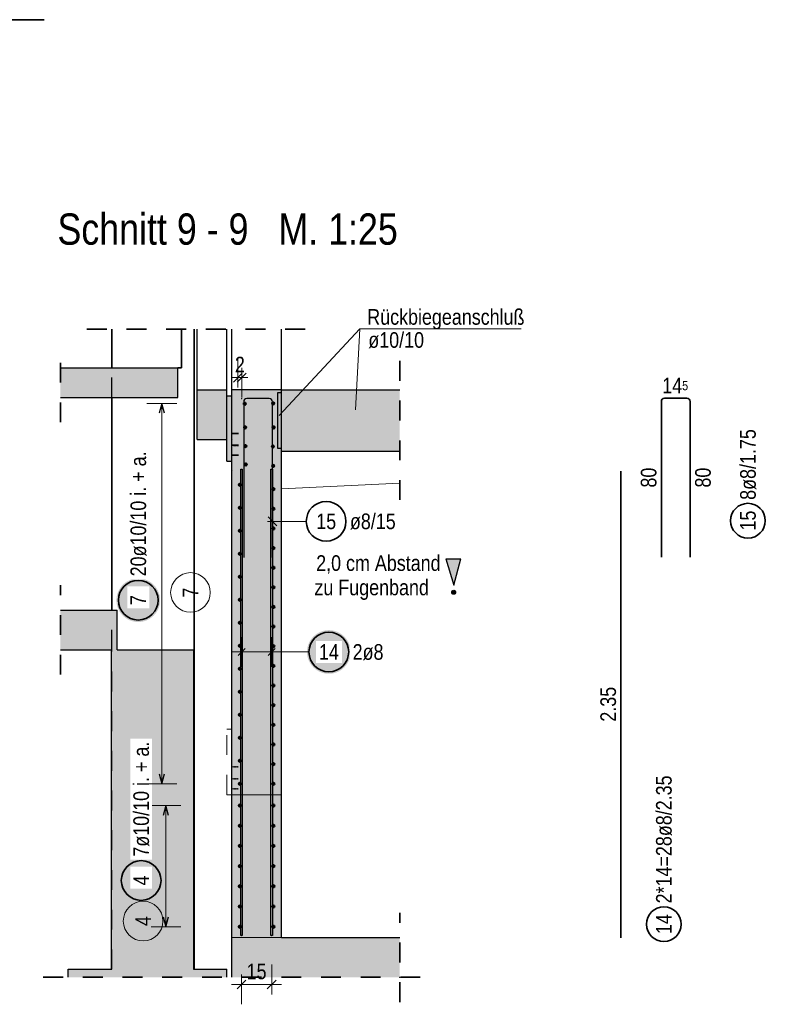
# Model space of a CAD drawing. Header units: millimetres. Extents: x -4 to 30.7, y -2.9 to 30.7.
# Tile 27 of 39: x 14.4 to 18.1, y 8.5 to 13.5. Entities that reach past the tile are written whole.
import ezdxf

# ---------------------------------------------------------------- set-up
doc = ezdxf.new("R2010")
doc.units = ezdxf.units.MM
doc.linetypes.add('HIDDEN', pattern=[0.375, 0.25, -0.125])
doc.styles.add('Arial Narrow', font='ARIALN.TTF')
doc.dimstyles.new('Arch_Strakon_dimstyle', dxfattribs={"dimtxt": 12.5, "dimasz": 1, "dimexe": 1.25, "dimexo": 0.0625, "dimgap": 1, "dimtad": 0, "dimdec": 5, "dimzin": 12, "dimdsep": 46, "dimtxsty": 'Arial Narrow', "dimblk": 'Arrowhead_Tick', "dimsah": 1, "dimcen": 0, "dimse1": 1, "dimse2": 1, "dimclrd": 6, "dimclrt": 2, "dimazin": 0, "dimtfac": 1, "dimtdec": 4, "dimtmove": 0, "dimatfit": 3, "dimldrblk": 'NONE', "dimfxl": 1, "dimtvp": 1, "dimtolj": 1, "dimtzin": 0, "dimlwd": 13, "dimarcsym": 2})

# ---------------------------------------------------------------- blocks, each defined once
blk = doc.blocks.new('Arrowhead_Tick')
at = {"color": 0, "linetype": 'Continuous', "lineweight": -2}
for p, q in [((0, 10), (0, -5)), ((-1, 0), (0, 0)), ((5, 0), (0, 0))]:
    blk.add_line(p, q, dxfattribs=at)
at = {"color": 2, "linetype": 'Continuous', "lineweight": 35}
blk.add_line((2.21, 2.21), (-2.21, -2.21), dxfattribs=at)
blk = doc.blocks.new('*D11')
at = {"color": 6, "linetype": 'Continuous', "lineweight": 13}
for p, q in [((15.4498, 11.6821), (15.4398, 11.6821)), ((15.4598, 11.6821), (15.4798, 11.6821)), ((15.4898, 11.6821), (15.4998, 11.6821))]:
    blk.add_line(p, q, dxfattribs=at)
at = {"layer": 'Defpoints', "color": 0}
for p in [(15.4798, 11.6821), (15.4798, 11.5761), (15.4598, 11.4044)]:
    blk.add_point(p, dxfattribs=at)
at = {"color": 6, "lineweight": 13, "xscale": 0.01, "yscale": 0.01, "zscale": 0.01}
blk.add_blockref('Arrowhead_Tick', (15.4598, 11.6821), dxfattribs=at)
at = {"color": 6, "lineweight": 13, "xscale": 0.01, "yscale": 0.01, "zscale": 0.01, "rotation": 180}
blk.add_blockref('Arrowhead_Tick', (15.4798, 11.6821), dxfattribs=at)
at = {"color": 2, "lineweight": -2, "insert": (15.4705, 11.7479), "char_height": 0.07875, "attachment_point": 5, "style": 'Arial Narrow'}
blk.add_mtext('\\A1;2', dxfattribs=at)
blk = doc.blocks.new('_None')
blk = doc.blocks.new('*D12')
at = {"color": 6, "linetype": 'Continuous', "lineweight": 13}
blk.add_line((15.4888, 8.625), (15.6208, 8.625), dxfattribs=at)
at = {"layer": 'Defpoints', "color": 0}
for p in [(15.4788, 8.8711), (15.6308, 8.8711), (15.6308, 8.625)]:
    blk.add_point(p, dxfattribs=at)
at = {"color": 6, "lineweight": 13, "xscale": 0.01, "yscale": 0.01, "zscale": 0.01}
blk.add_blockref('Arrowhead_Tick', (15.6308, 8.625), dxfattribs=at)
at = {"color": 6, "lineweight": 13, "xscale": 0.01, "yscale": 0.01, "zscale": 0.01, "rotation": 180}
blk.add_blockref('Arrowhead_Tick', (15.4788, 8.625), dxfattribs=at)
at = {"color": 2, "lineweight": -2, "insert": (15.5548, 8.6902), "char_height": 0.07875, "attachment_point": 5, "style": 'Arial Narrow'}
blk.add_mtext('\\A1;15', dxfattribs=at)

msp = doc.modelspace()

# ---------------------------------------------------------------- hatches: boundary and pattern name
at = {"lineweight": 25, "true_color": 0xf0f0f0}
for points in [[(15.157602, 11.58208), (15.157602, 11.73108), (14.566298, 11.731086), (14.566298, 11.58208)], [(14.852078, 10.311077), (14.852078, 10.511077), (14.566298, 10.511077), (14.566298, 10.311077)], [(15.239182, 8.701538), (15.239182, 10.311077), (14.823667, 10.311077), (14.823667, 8.701538)], [(14.604758, 8.661087), (15.404758, 8.661087), (15.404758, 8.701538), (14.604758, 8.701538)]]:
    msp.add_hatch(color=7, dxfattribs=at).paths.add_polyline_path(points)
at = {"lineweight": 25, "true_color": 0xd7ffd7}
msp.add_hatch(color=254, dxfattribs=at).paths.add_polyline_path([(15.254762, 11.371087), (15.404762, 11.371087), (15.404758, 11.621087), (15.254762, 11.621087)])
at = {"lineweight": 25, "true_color": 0xcef2bf}
for points in [[(16.275854, 11.311087), (16.275854, 11.621087), (15.429758, 11.621087), (15.429762, 11.371087), (15.679762, 11.311087)], [(15.679762, 8.861087), (15.679762, 11.311087), (15.429762, 11.371087), (15.429758, 8.861087)], [(15.429758, 8.661087), (16.275854, 8.661087), (16.275854, 8.861087), (15.429758, 8.861087)]]:
    msp.add_hatch(color=254, dxfattribs=at).paths.add_polyline_path(points)
at = {"lineweight": 25, "true_color": 0xff0000}
for points in [[(15.429758, 11.261087), (15.429758, 11.591087), (15.404758, 11.591087), (15.404758, 11.261087)], [(16.508442, 10.769872), (16.583131, 10.769872), (16.54791, 10.635827)], [(16.55791, 10.60065), (16.557905, 10.600964), (16.55789, 10.601278), (16.557865, 10.601591), (16.557831, 10.601903), (16.557786, 10.602214), (16.557732, 10.602524), (16.557669, 10.602831), (16.557595, 10.603137), (16.557512, 10.60344), (16.55742, 10.60374), (16.557318, 10.604037), (16.557207, 10.604331), (16.557087, 10.604621), (16.556958, 10.604908), (16.55682, 10.60519), (16.556673, 10.605467), (16.556517, 10.60574), (16.556353, 10.606008), (16.55618, 10.606271), (16.556, 10.606528), (16.555811, 10.606779), (16.555615, 10.607024), (16.555411, 10.607263), (16.555199, 10.607495), (16.554981, 10.607721), (16.554755, 10.607939), (16.554523, 10.608151), (16.554284, 10.608355), (16.554039, 10.608551), (16.553787, 10.60874), (16.55353, 10.608921), (16.553268, 10.609093), (16.553, 10.609257), (16.552727, 10.609413), (16.552449, 10.60956), (16.552167, 10.609698), (16.551881, 10.609827), (16.551591, 10.609948), (16.551297, 10.610059), (16.551, 10.61016), (16.550699, 10.610253), (16.550396, 10.610336), (16.550091, 10.610409), (16.549783, 10.610473), (16.549474, 10.610527), (16.549163, 10.610571), (16.548851, 10.610605), (16.548537, 10.61063), (16.548224, 10.610645), (16.54791, 10.61065), (16.547595, 10.610645), (16.547282, 10.61063), (16.546968, 10.610605), (16.546656, 10.610571), (16.546345, 10.610527), (16.546036, 10.610473), (16.545728, 10.610409), (16.545423, 10.610336), (16.54512, 10.610253), (16.544819, 10.61016), (16.544522, 10.610059), (16.544228, 10.609948), (16.543938, 10.609827), (16.543652, 10.609698), (16.54337, 10.60956), (16.543092, 10.609413), (16.542819, 10.609257), (16.542551, 10.609093), (16.542289, 10.608921), (16.542032, 10.60874), (16.54178, 10.608551), (16.541535, 10.608355), (16.541296, 10.608151), (16.541064, 10.607939), (16.540838, 10.607721), (16.54062, 10.607495), (16.540408, 10.607263), (16.540204, 10.607024), (16.540008, 10.606779), (16.539819, 10.606528), (16.539639, 10.606271), (16.539466, 10.606008), (16.539302, 10.60574), (16.539146, 10.605467), (16.538999, 10.60519), (16.538861, 10.604908), (16.538732, 10.604621), (16.538612, 10.604331), (16.538501, 10.604037), (16.538399, 10.60374), (16.538307, 10.60344), (16.538224, 10.603137), (16.53815, 10.602831), (16.538087, 10.602524), (16.538033, 10.602214), (16.537988, 10.601903), (16.537954, 10.601591), (16.537929, 10.601278), (16.537914, 10.600964), (16.53791, 10.60065), (16.537914, 10.600336), (16.537929, 10.600022), (16.537954, 10.599709), (16.537988, 10.599396), (16.538033, 10.599085), (16.538087, 10.598776), (16.53815, 10.598468), (16.538224, 10.598163), (16.538307, 10.59786), (16.538399, 10.59756), (16.538501, 10.597262), (16.538612, 10.596969), (16.538732, 10.596678), (16.538861, 10.596392), (16.538999, 10.59611), (16.539146, 10.595832), (16.539302, 10.595559), (16.539466, 10.595292), (16.539639, 10.595029), (16.539819, 10.594772), (16.540008, 10.594521), (16.540204, 10.594276), (16.540408, 10.594037), (16.54062, 10.593804), (16.540838, 10.593579), (16.541064, 10.59336), (16.541296, 10.593149), (16.541535, 10.592945), (16.54178, 10.592748), (16.542032, 10.59256), (16.542289, 10.592379), (16.542551, 10.592207), (16.542819, 10.592042), (16.543092, 10.591887), (16.54337, 10.59174), (16.543652, 10.591602), (16.543938, 10.591472), (16.544228, 10.591352), (16.544522, 10.591241), (16.544819, 10.591139), (16.54512, 10.591047), (16.545423, 10.590964), (16.545728, 10.590891), (16.546036, 10.590827), (16.546345, 10.590773), (16.546656, 10.590729), (16.546968, 10.590694), (16.547282, 10.59067), (16.547595, 10.590655), (16.54791, 10.59065), (16.548224, 10.590655), (16.548537, 10.59067), (16.548851, 10.590694), (16.549163, 10.590729), (16.549474, 10.590773), (16.549783, 10.590827), (16.550091, 10.590891), (16.550396, 10.590964), (16.550699, 10.591047), (16.551, 10.591139), (16.551297, 10.591241), (16.551591, 10.591352), (16.551881, 10.591472), (16.552167, 10.591602), (16.552449, 10.59174), (16.552727, 10.591887), (16.553, 10.592042), (16.553268, 10.592207), (16.55353, 10.592379), (16.553787, 10.59256), (16.554039, 10.592748), (16.554284, 10.592945), (16.554523, 10.593149), (16.554755, 10.59336), (16.554981, 10.593579), (16.555199, 10.593804), (16.555411, 10.594037), (16.555615, 10.594276), (16.555811, 10.594521), (16.556, 10.594772), (16.55618, 10.595029), (16.556353, 10.595292), (16.556517, 10.595559), (16.556673, 10.595832), (16.55682, 10.59611), (16.556958, 10.596392), (16.557087, 10.596678), (16.557207, 10.596969), (16.557318, 10.597262), (16.55742, 10.59756), (16.557512, 10.59786), (16.557595, 10.598163), (16.557669, 10.598468), (16.557732, 10.598776), (16.557786, 10.599085), (16.557831, 10.599396), (16.557865, 10.599709), (16.55789, 10.600022), (16.557905, 10.600336)]]:
    msp.add_hatch(color=1, dxfattribs=at).paths.add_polyline_path(points)
at = {"lineweight": 25, "true_color": 0xcccccc}
msp.add_hatch(color=254, dxfattribs=at).paths.add_polyline_path([(15.679762, 11.606087), (15.679762, 11.326087), (15.659762, 11.326087), (15.659762, 11.606087)])
at = {"lineweight": 25, "true_color": 0xffffff}
for points in [[(15.068546, 10.560835), (15.068479, 10.564674), (15.068278, 10.568508), (15.067943, 10.572333), (15.067475, 10.576144), (15.066874, 10.579936), (15.066142, 10.583705), (15.065278, 10.587446), (15.064284, 10.591155), (15.063162, 10.594827), (15.061912, 10.598457), (15.060536, 10.602042), (15.059036, 10.605576), (15.057413, 10.609056), (15.05567, 10.612477), (15.053808, 10.615835), (15.051831, 10.619126), (15.04974, 10.622346), (15.047537, 10.625491), (15.045227, 10.628558), (15.04281, 10.631542), (15.040292, 10.634439), (15.037673, 10.637247), (15.034958, 10.639962), (15.03215, 10.642581), (15.029252, 10.6451), (15.026268, 10.647516), (15.023202, 10.649827), (15.020057, 10.652029), (15.016837, 10.65412), (15.013546, 10.656098), (15.010187, 10.657959), (15.006766, 10.659702), (15.003287, 10.661325), (14.999752, 10.662825), (14.996168, 10.664201), (14.992537, 10.665451), (14.988866, 10.666574), (14.985157, 10.667568), (14.981416, 10.668431), (14.977647, 10.669164), (14.973855, 10.669765), (14.970044, 10.670232), (14.966219, 10.670567), (14.962385, 10.670768), (14.958546, 10.670835), (14.954707, 10.670768), (14.950872, 10.670567), (14.947047, 10.670232), (14.943237, 10.669765), (14.939444, 10.669164), (14.935675, 10.668431), (14.931934, 10.667568), (14.928225, 10.666574), (14.924554, 10.665451), (14.920923, 10.664201), (14.917339, 10.662825), (14.913805, 10.661325), (14.910325, 10.659702), (14.906904, 10.657959), (14.903546, 10.656098), (14.900254, 10.65412), (14.897034, 10.652029), (14.893889, 10.649827), (14.890823, 10.647516), (14.887839, 10.6451), (14.884941, 10.642581), (14.882133, 10.639962), (14.879418, 10.637247), (14.8768, 10.634439), (14.874281, 10.631542), (14.871864, 10.628558), (14.869554, 10.625491), (14.867351, 10.622346), (14.86526, 10.619126), (14.863283, 10.615835), (14.861421, 10.612477), (14.859678, 10.609056), (14.858056, 10.605576), (14.856555, 10.602042), (14.855179, 10.598457), (14.853929, 10.594827), (14.852807, 10.591155), (14.851813, 10.587446), (14.850949, 10.583705), (14.850217, 10.579936), (14.849616, 10.576144), (14.849148, 10.572333), (14.848814, 10.568508), (14.848613, 10.564674), (14.848546, 10.560835), (14.848613, 10.556996), (14.848814, 10.553162), (14.849148, 10.549337), (14.849616, 10.545526), (14.850217, 10.541734), (14.850949, 10.537965), (14.851813, 10.534224), (14.852807, 10.530515), (14.853929, 10.526843), (14.855179, 10.523213), (14.856555, 10.519628), (14.858056, 10.516094), (14.859678, 10.512614), (14.861421, 10.509193), (14.863283, 10.505835), (14.86526, 10.502544), (14.867351, 10.499324), (14.869554, 10.496179), (14.871864, 10.493112), (14.874281, 10.490128), (14.8768, 10.487231), (14.879418, 10.484423), (14.882133, 10.481708), (14.884941, 10.479089), (14.887839, 10.47657), (14.890823, 10.474154), (14.893889, 10.471843), (14.897034, 10.469641), (14.900254, 10.46755), (14.903546, 10.465572), (14.906904, 10.463711), (14.910325, 10.461968), (14.913805, 10.460345), (14.917339, 10.458845), (14.920923, 10.457469), (14.924554, 10.456219), (14.928225, 10.455096), (14.931934, 10.454103), (14.935675, 10.453239), (14.939444, 10.452506), (14.943237, 10.451906), (14.947047, 10.451438), (14.950872, 10.451103), (14.954707, 10.450902), (14.958546, 10.450835), (14.962385, 10.450902), (14.966219, 10.451103), (14.970044, 10.451438), (14.973855, 10.451906), (14.977647, 10.452506), (14.981416, 10.453239), (14.985157, 10.454103), (14.988866, 10.455096), (14.992537, 10.456219), (14.996168, 10.457469), (14.999752, 10.458845), (15.003287, 10.460345), (15.006766, 10.461968), (15.010187, 10.463711), (15.013546, 10.465572), (15.016837, 10.46755), (15.020057, 10.469641), (15.023202, 10.471843), (15.026268, 10.474154), (15.029252, 10.47657), (15.03215, 10.479089), (15.034958, 10.481708), (15.037673, 10.484423), (15.040292, 10.487231), (15.04281, 10.490128), (15.045227, 10.493112), (15.047537, 10.496179), (15.04974, 10.499324), (15.051831, 10.502544), (15.053808, 10.505835), (15.05567, 10.509193), (15.057413, 10.512614), (15.059036, 10.516094), (15.060536, 10.519628), (15.061912, 10.523213), (15.063162, 10.526843), (15.064284, 10.530515), (15.065278, 10.534224), (15.066142, 10.537965), (15.066874, 10.541734), (15.067475, 10.545526), (15.067943, 10.549337), (15.068278, 10.553162)], [(16.028787, 10.3), (16.02872, 10.303839), (16.028519, 10.307673), (16.028184, 10.311498), (16.027716, 10.315309), (16.027115, 10.319101), (16.026383, 10.32287), (16.025519, 10.326611), (16.024525, 10.33032), (16.023403, 10.333992), (16.022153, 10.337622), (16.020777, 10.341207), (16.019277, 10.344741), (16.017654, 10.348221), (16.015911, 10.351642), (16.014049, 10.355), (16.012072, 10.358291), (16.009981, 10.361511), (16.007778, 10.364656), (16.005468, 10.367723), (16.003051, 10.370707), (16.000533, 10.373604), (15.997914, 10.376412), (15.995199, 10.379127), (15.992391, 10.381746), (15.989493, 10.384265), (15.986509, 10.386681), (15.983443, 10.388992), (15.980298, 10.391194), (15.977078, 10.393285), (15.973787, 10.395263), (15.970428, 10.397124), (15.967007, 10.398867), (15.963528, 10.40049), (15.959993, 10.40199), (15.956409, 10.403366), (15.952778, 10.404616), (15.949107, 10.405739), (15.945398, 10.406733), (15.941657, 10.407596), (15.937888, 10.408329), (15.934096, 10.408929), (15.930285, 10.409397), (15.92646, 10.409732), (15.922626, 10.409933), (15.918787, 10.41), (15.914948, 10.409933), (15.911113, 10.409732), (15.907288, 10.409397), (15.903478, 10.408929), (15.899685, 10.408329), (15.895916, 10.407596), (15.892175, 10.406733), (15.888466, 10.405739), (15.884795, 10.404616), (15.881164, 10.403366), (15.87758, 10.40199), (15.874046, 10.40049), (15.870566, 10.398867), (15.867145, 10.397124), (15.863787, 10.395263), (15.860495, 10.393285), (15.857275, 10.391194), (15.85413, 10.388992), (15.851064, 10.386681), (15.84808, 10.384265), (15.845182, 10.381746), (15.842374, 10.379127), (15.839659, 10.376412), (15.837041, 10.373604), (15.834522, 10.370707), (15.832105, 10.367723), (15.829795, 10.364656), (15.827592, 10.361511), (15.825501, 10.358291), (15.823524, 10.355), (15.821662, 10.351642), (15.819919, 10.348221), (15.818297, 10.344741), (15.816796, 10.341207), (15.81542, 10.337622), (15.81417, 10.333992), (15.813048, 10.33032), (15.812054, 10.326611), (15.81119, 10.32287), (15.810458, 10.319101), (15.809857, 10.315309), (15.809389, 10.311498), (15.809055, 10.307673), (15.808854, 10.303839), (15.808787, 10.3), (15.808854, 10.296161), (15.809055, 10.292327), (15.809389, 10.288502), (15.809857, 10.284691), (15.810458, 10.280899), (15.81119, 10.27713), (15.812054, 10.273389), (15.813048, 10.26968), (15.81417, 10.266008), (15.81542, 10.262378), (15.816796, 10.258793), (15.818297, 10.255259), (15.819919, 10.251779), (15.821662, 10.248358), (15.823524, 10.245), (15.825501, 10.241709), (15.827592, 10.238489), (15.829795, 10.235344), (15.832105, 10.232277), (15.834522, 10.229293), (15.837041, 10.226396), (15.839659, 10.223588), (15.842374, 10.220873), (15.845182, 10.218254), (15.84808, 10.215735), (15.851064, 10.213319), (15.85413, 10.211008), (15.857275, 10.208806), (15.860495, 10.206715), (15.863787, 10.204737), (15.867145, 10.202876), (15.870566, 10.201133), (15.874046, 10.19951), (15.87758, 10.19801), (15.881164, 10.196634), (15.884795, 10.195384), (15.888466, 10.194261), (15.892175, 10.193267), (15.895916, 10.192404), (15.899685, 10.191671), (15.903478, 10.191071), (15.907288, 10.190603), (15.911113, 10.190268), (15.914948, 10.190067), (15.918787, 10.19), (15.922626, 10.190067), (15.92646, 10.190268), (15.930285, 10.190603), (15.934096, 10.191071), (15.937888, 10.191671), (15.941657, 10.192404), (15.945398, 10.193267), (15.949107, 10.194261), (15.952778, 10.195384), (15.956409, 10.196634), (15.959993, 10.19801), (15.963528, 10.19951), (15.967007, 10.201133), (15.970428, 10.202876), (15.973787, 10.204737), (15.977078, 10.206715), (15.980298, 10.208806), (15.983443, 10.211008), (15.986509, 10.213319), (15.989493, 10.215735), (15.992391, 10.218254), (15.995199, 10.220873), (15.997914, 10.223588), (16.000533, 10.226396), (16.003051, 10.229293), (16.005468, 10.232277), (16.007778, 10.235344), (16.009981, 10.238489), (16.012072, 10.241709), (16.014049, 10.245), (16.015911, 10.248358), (16.017654, 10.251779), (16.019277, 10.255259), (16.020777, 10.258793), (16.022153, 10.262378), (16.023403, 10.266008), (16.024525, 10.26968), (16.025519, 10.273389), (16.026383, 10.27713), (16.027115, 10.280899), (16.027716, 10.284691), (16.028184, 10.288502), (16.028519, 10.292327)], [(15.083073, 9.1487), (15.083006, 9.152539), (15.082805, 9.156373), (15.08247, 9.160198), (15.082002, 9.164009), (15.081402, 9.167801), (15.080669, 9.17157), (15.079806, 9.175312), (15.078812, 9.17902), (15.077689, 9.182692), (15.076439, 9.186322), (15.075063, 9.189907), (15.073563, 9.193441), (15.07194, 9.196921), (15.070197, 9.200342), (15.068336, 9.2037), (15.066358, 9.206991), (15.064267, 9.210211), (15.062065, 9.213356), (15.059754, 9.216423), (15.057338, 9.219407), (15.054819, 9.222304), (15.0522, 9.225113), (15.049485, 9.227827), (15.046677, 9.230446), (15.04378, 9.232965), (15.040796, 9.235381), (15.037729, 9.237692), (15.034584, 9.239894), (15.031364, 9.241985), (15.028073, 9.243963), (15.024715, 9.245824), (15.021294, 9.247567), (15.017814, 9.24919), (15.01428, 9.25069), (15.010695, 9.252066), (15.007065, 9.253316), (15.003393, 9.254439), (14.999684, 9.255433), (14.995943, 9.256296), (14.992174, 9.257029), (14.988382, 9.25763), (14.984571, 9.258098), (14.980746, 9.258432), (14.976912, 9.258633), (14.973073, 9.2587), (14.969234, 9.258633), (14.9654, 9.258432), (14.961575, 9.258098), (14.957764, 9.25763), (14.953972, 9.257029), (14.950203, 9.256296), (14.946462, 9.255433), (14.942753, 9.254439), (14.939081, 9.253316), (14.935451, 9.252066), (14.931866, 9.25069), (14.928332, 9.24919), (14.924852, 9.247567), (14.921431, 9.245824), (14.918073, 9.243963), (14.914782, 9.241985), (14.911562, 9.239894), (14.908417, 9.237692), (14.90535, 9.235381), (14.902366, 9.232965), (14.899469, 9.230446), (14.896661, 9.227827), (14.893946, 9.225113), (14.891327, 9.222304), (14.888808, 9.219407), (14.886392, 9.216423), (14.884081, 9.213356), (14.881879, 9.210211), (14.879788, 9.206991), (14.87781, 9.2037), (14.875949, 9.200342), (14.874206, 9.196921), (14.872583, 9.193441), (14.871083, 9.189907), (14.869707, 9.186322), (14.868457, 9.182692), (14.867334, 9.17902), (14.86634, 9.175312), (14.865477, 9.17157), (14.864744, 9.167801), (14.864143, 9.164009), (14.863676, 9.160198), (14.863341, 9.156373), (14.86314, 9.152539), (14.863073, 9.1487), (14.86314, 9.144861), (14.863341, 9.141027), (14.863676, 9.137202), (14.864143, 9.133391), (14.864744, 9.129599), (14.865477, 9.12583), (14.86634, 9.122089), (14.867334, 9.11838), (14.868457, 9.114708), (14.869707, 9.111078), (14.871083, 9.107493), (14.872583, 9.103959), (14.874206, 9.100479), (14.875949, 9.097058), (14.87781, 9.0937), (14.879788, 9.090409), (14.881879, 9.087189), (14.884081, 9.084044), (14.886392, 9.080977), (14.888808, 9.077993), (14.891327, 9.075096), (14.893946, 9.072288), (14.896661, 9.069573), (14.899469, 9.066954), (14.902366, 9.064435), (14.90535, 9.062019), (14.908417, 9.059708), (14.911562, 9.057506), (14.914782, 9.055415), (14.918073, 9.053437), (14.921431, 9.051576), (14.924852, 9.049833), (14.928332, 9.04821), (14.931866, 9.04671), (14.935451, 9.045334), (14.939081, 9.044084), (14.942753, 9.042961), (14.946462, 9.041968), (14.950203, 9.041104), (14.953972, 9.040371), (14.957764, 9.039771), (14.961575, 9.039303), (14.9654, 9.038968), (14.969234, 9.038767), (14.973073, 9.0387), (14.976912, 9.038767), (14.980746, 9.038968), (14.984571, 9.039303), (14.988382, 9.039771), (14.992174, 9.040371), (14.995943, 9.041104), (14.999684, 9.041968), (15.003393, 9.042961), (15.007065, 9.044084), (15.010695, 9.045334), (15.01428, 9.04671), (15.017814, 9.04821), (15.021294, 9.049833), (15.024715, 9.051576), (15.028073, 9.053437), (15.031364, 9.055415), (15.034584, 9.057506), (15.037729, 9.059708), (15.040796, 9.062019), (15.04378, 9.064435), (15.046677, 9.066954), (15.049485, 9.069573), (15.0522, 9.072288), (15.054819, 9.075096), (15.057338, 9.077993), (15.059754, 9.080977), (15.062065, 9.084044), (15.064267, 9.087189), (15.066358, 9.090409), (15.068336, 9.0937), (15.070197, 9.097058), (15.07194, 9.100479), (15.073563, 9.103959), (15.075063, 9.107493), (15.076439, 9.111078), (15.077689, 9.114708), (15.078812, 9.11838), (15.079806, 9.122089), (15.080669, 9.12583), (15.081402, 9.129599), (15.082002, 9.133391), (15.08247, 9.137202), (15.082805, 9.141027)]]:
    msp.add_hatch(color=7, dxfattribs=at).paths.add_polyline_path(points)

# ---------------------------------------------------------------- linework, layer by layer
at = {"color": 2, "linetype": 'Continuous', "lineweight": 35}
for p, q in [((14.483688, 13.485215), (10.633688, 13.485215)), ((14.824487, 11.73108), (14.824487, 11.925797)), ((15.175824, 11.731086), (15.175824, 11.925797)), ((15.240423, 8.701538), (15.240423, 11.925797)), ((15.157602, 11.731086), (15.175824, 11.731086)), ((14.824487, 10.511077), (14.824487, 11.58208)), ((17.594504, 11.561771), (17.594504, 10.777771)), ((17.723504, 11.577771), (17.610504, 11.577771)), ((17.739504, 10.777771), (17.739504, 11.561771)), ((15.459762, 11.401087), (15.429762, 11.401087)), ((15.440996, 11.397275), (15.440996, 11.40436)), ((15.449748, 11.397275), (15.449748, 11.40436)), ((15.459762, 11.397275), (15.459762, 11.40436)), ((15.459762, 11.341087), (15.429765, 11.341087)), ((15.440996, 11.337275), (15.440996, 11.34436)), ((15.449748, 11.337275), (15.449748, 11.34436)), ((15.459762, 11.337275), (15.459762, 11.34436)), ((15.429762, 11.291087), (15.459762, 11.291087)), ((15.440996, 11.287275), (15.440996, 11.29436)), ((15.449748, 11.287275), (15.449748, 11.29436)), ((15.459762, 11.287275), (15.459762, 11.29436)), ((17.390758, 11.210465), (17.390758, 8.860465)), ((15.239182, 10.311077), (15.240207, 10.311077)), ((15.240207, 8.701538), (15.240207, 10.311077))]:
    msp.add_line(p, q, dxfattribs=at)
at = {"color": 2, "linetype": 'HIDDEN', "lineweight": 35, "ltscale": 0.25}
for p, q in [((14.699496, 11.925797), (15.804762, 11.925797)), ((14.566298, 11.45708), (14.566298, 11.85608)), ((16.275854, 11.066087), (16.275854, 11.776087)), ((14.566298, 10.186077), (14.566298, 10.636077)), ((16.275854, 8.536087), (16.275854, 8.986087)), ((14.479758, 8.661087), (16.400854, 8.661087))]:
    msp.add_line(p, q, dxfattribs=at)
at = {"color": 3, "linetype": 'HIDDEN', "lineweight": 25, "ltscale": 0.25}
for p, q in [((14.825253, 11.73108), (14.825253, 11.925797)), ((15.240207, 10.311077), (15.240207, 11.925797)), ((14.824487, 11.58208), (14.824487, 11.73108)), ((14.825253, 10.511077), (14.825253, 11.58208)), ((14.824487, 10.311077), (14.824487, 10.511077)), ((14.823667, 10.311077), (14.824487, 10.311077)), ((14.824487, 10.311077), (14.824725, 10.311077)), ((14.824487, 8.701538), (14.824487, 10.311077)), ((14.824725, 10.311077), (14.825253, 10.311077)), ((14.824725, 8.701538), (14.824725, 10.311077)), ((14.825253, 8.701538), (14.825253, 10.311077)), ((14.823667, 8.701538), (14.824487, 8.701538)), ((14.824487, 8.701538), (14.824725, 8.701538)), ((14.824725, 8.701538), (14.825253, 8.701538)), ((15.236156, 8.701538), (15.239182, 8.701538))]:
    msp.add_line(p, q, dxfattribs=at)
at = {"color": 3, "linetype": 'Continuous', "lineweight": 25}
for p, q in [((15.254762, 11.621087), (15.254762, 11.925797)), ((15.404758, 11.621087), (15.404758, 11.925797)), ((15.429758, 11.621087), (15.429758, 11.925797)), ((15.679762, 11.621087), (15.679762, 11.925797)), ((14.566298, 11.731086), (15.157602, 11.731086)), ((15.157602, 11.58208), (15.157602, 11.73108)), ((15.429762, 11.621087), (15.429762, 11.731087)), ((15.254762, 11.371087), (15.254762, 11.621087)), ((15.254762, 11.621087), (15.404762, 11.621087)), ((15.404758, 11.591087), (15.404758, 11.621087)), ((15.429758, 11.591087), (15.429758, 11.621087)), ((15.679762, 11.621087), (15.429762, 11.621087)), ((15.679762, 11.311087), (15.679762, 11.621087)), ((15.679762, 11.621087), (16.275854, 11.621087)), ((14.566298, 11.58208), (15.157602, 11.58208)), ((15.404758, 11.261087), (15.404758, 11.591087)), ((15.404758, 11.591087), (15.429758, 11.591087)), ((15.429758, 11.261087), (15.429758, 11.591087)), ((15.489762, 11.560087), (15.489762, 10.776087)), ((15.618762, 11.576087), (15.505762, 11.576087)), ((15.634762, 10.776087), (15.634762, 11.560087)), ((15.679762, 11.606087), (15.659762, 11.606087)), ((15.659762, 11.606087), (15.659762, 11.326087)), ((15.077216, 11.552478), (15.063819, 11.502478)), ((15.090614, 11.502478), (15.077216, 11.552478)), ((15.254762, 11.371087), (15.404762, 11.371087)), ((15.659762, 11.326087), (15.679762, 11.326087)), ((15.679762, 8.861087), (15.679762, 11.311087)), ((15.679762, 11.311087), (16.275854, 11.311087)), ((15.404758, 11.261087), (15.429758, 11.261087)), ((15.429758, 8.861087), (15.429758, 11.261087)), ((15.474758, 11.221087), (15.482758, 11.221087)), ((15.474758, 8.871087), (15.474758, 11.221087)), ((15.482758, 11.221087), (15.482758, 8.871087)), ((15.626762, 11.221087), (15.634762, 11.221087)), ((15.626762, 8.871087), (15.626762, 11.221087)), ((15.634762, 11.221087), (15.634762, 8.871087)), ((15.612664, 10.98013), (15.656859, 10.935936)), ((14.566298, 10.511077), (14.852078, 10.511077)), ((14.852078, 10.311077), (14.852078, 10.511077)), ((15.461081, 10.282322), (15.496436, 10.317678)), ((15.613084, 10.282322), (15.648439, 10.317678)), ((14.566298, 10.311077), (14.823667, 10.311077)), ((14.823667, 8.701538), (14.823667, 10.311077)), ((14.852078, 10.311077), (15.239182, 10.311077)), ((15.239182, 8.701538), (15.239182, 10.311077)), ((15.063819, 9.686089), (15.077216, 9.636089)), ((15.077216, 9.636089), (15.090614, 9.686089)), ((15.098073, 9.526087), (15.084676, 9.476087)), ((15.11147, 9.476087), (15.098073, 9.526087)), ((15.084676, 8.966088), (15.098073, 8.916088)), ((15.098073, 8.916088), (15.11147, 8.966088)), ((15.429758, 8.661087), (15.429758, 8.861087)), ((15.482758, 8.871087), (15.474758, 8.871087)), ((15.634762, 8.871087), (15.626762, 8.871087)), ((15.679762, 8.861087), (16.275854, 8.861087)), ((14.604758, 8.661087), (14.604758, 8.701538)), ((14.604758, 8.701538), (14.823667, 8.701538)), ((15.239182, 8.701538), (15.404758, 8.701538)), ((15.404758, 8.661087), (15.404758, 8.701538))]:
    msp.add_line(p, q, dxfattribs=at)
at = {"color": 5, "linetype": 'Continuous', "lineweight": 18}
for p, q in [((16.07454, 11.928217), (15.66887, 11.492063)), ((16.07454, 11.928217), (16.053436, 11.520202)), ((16.887523, 11.928217), (16.07454, 11.928217)), ((15.152216, 11.552478), (15.002216, 11.552478)), ((15.077216, 11.552478), (15.077216, 9.636089)), ((15.805063, 10.958033), (15.609762, 10.958033)), ((15.478758, 10.225), (15.478758, 10.375)), ((15.630762, 10.225), (15.630762, 10.375)), ((15.680762, 10.3), (15.428758, 10.3)), ((15.818787, 10.3), (15.680762, 10.3)), ((15.173073, 9.526087), (15.023073, 9.526087)), ((15.098073, 9.526087), (15.098073, 8.916088)), ((15.023073, 8.916088), (15.173073, 8.916088))]:
    msp.add_line(p, q, dxfattribs=at)
at = {"color": 9, "linetype": 'Continuous', "lineweight": 0}
for p, q in [((15.679762, 11.121087), (16.275854, 11.151087)), ((15.404758, 9.581087), (15.679762, 9.581087)), ((15.679762, 8.861087), (15.429758, 8.861087))]:
    msp.add_line(p, q, dxfattribs=at)
at = {"color": 20, "linetype": 'Continuous', "lineweight": 25}
for p, q in [((16.508442, 10.769872), (16.54791, 10.635827)), ((16.508442, 10.769872), (16.583131, 10.769872)), ((16.54791, 10.635827), (16.583131, 10.769872))]:
    msp.add_line(p, q, dxfattribs=at)
at = {"color": 6, "linetype": 'HIDDEN', "lineweight": 13, "ltscale": 0.25}
for p, q in [((15.429758, 9.911087), (15.429758, 9.941087)), ((15.404758, 9.581087), (15.404758, 9.911087)), ((15.404758, 9.911087), (15.429758, 9.911087)), ((15.429758, 9.581087), (15.429758, 9.911087)), ((15.440996, 9.717275), (15.440996, 9.72436)), ((15.449748, 9.717275), (15.449748, 9.72436)), ((15.459762, 9.717275), (15.459762, 9.72436)), ((15.459762, 9.721087), (15.429762, 9.721087)), ((15.459762, 9.661087), (15.429765, 9.661087)), ((15.440996, 9.657275), (15.440996, 9.66436)), ((15.449748, 9.657275), (15.449748, 9.66436)), ((15.459762, 9.657275), (15.459762, 9.66436)), ((15.404758, 9.581087), (15.429758, 9.581087)), ((15.429762, 9.611087), (15.459762, 9.611087)), ((15.440996, 9.607275), (15.440996, 9.61436)), ((15.449748, 9.607275), (15.449748, 9.61436)), ((15.459762, 9.607275), (15.459762, 9.61436))]:
    msp.add_line(p, q, dxfattribs=at)
at = {"color": 9, "linetype": 'Continuous', "lineweight": 0}
for centre, radius in [((15.479762, 11.576087), 0.00111), ((15.429762, 11.371087), 0.00111), ((15.429758, 11.211087), 0.00111), ((15.221624, 10.599761), 0.1), ((14.983136, 8.944437), 0.1), ((15.478758, 8.871087), 0.00111), ((15.630762, 8.871087), 0.00111), ((16.275854, 8.661087), 0.00111)]:
    msp.add_circle(centre, radius, dxfattribs=at)
at = {"color": 4, "linetype": 'Continuous', "lineweight": 50}
for centre, radius in [((15.638944, 11.552478), 0.005), ((15.638944, 11.552478), 0.005), ((15.494834, 11.550699), 0.005), ((15.494834, 11.550699), 0.005), ((15.494834, 11.550699), 0.0045), ((15.494834, 11.550699), 0.0035), ((15.494834, 11.550699), 0.0025), ((15.494834, 11.550699), 0.0015), ((15.494834, 11.550699), 0.0005), ((15.638944, 11.552478), 0.0045), ((15.638944, 11.552478), 0.0035), ((15.638944, 11.552478), 0.0025), ((15.638944, 11.552478), 0.0015), ((15.638944, 11.552478), 0.0005), ((15.496613, 11.431497), 0.005), ((15.496613, 11.431497), 0.005), ((15.496613, 11.431497), 0.0045), ((15.496613, 11.431497), 0.0035), ((15.496613, 11.431497), 0.0025), ((15.496613, 11.431497), 0.0015), ((15.496613, 11.431497), 0.0005), ((15.640723, 11.431497), 0.005), ((15.640723, 11.431497), 0.005), ((15.640723, 11.431497), 0.0045), ((15.640723, 11.431497), 0.0035), ((15.640723, 11.431497), 0.0025), ((15.640723, 11.431497), 0.0015), ((15.640723, 11.431497), 0.0005), ((15.498392, 11.337203), 0.005), ((15.498392, 11.337203), 0.005), ((15.498392, 11.337203), 0.0045), ((15.498392, 11.337203), 0.0035), ((15.498392, 11.337203), 0.0025), ((15.498392, 11.337203), 0.0015), ((15.498392, 11.337203), 0.0005), ((15.637165, 11.335424), 0.005), ((15.637165, 11.335424), 0.005), ((15.637165, 11.335424), 0.0045), ((15.637165, 11.335424), 0.0035), ((15.637165, 11.335424), 0.0025), ((15.637165, 11.335424), 0.0015), ((15.637165, 11.335424), 0.0005), ((15.500171, 11.244688), 0.005), ((15.500171, 11.244688), 0.005), ((15.500171, 11.244688), 0.0045), ((15.500171, 11.244688), 0.0035), ((15.500171, 11.244688), 0.0025), ((15.500171, 11.244688), 0.0015), ((15.500171, 11.244688), 0.0005), ((15.638944, 11.237572), 0.005), ((15.638944, 11.237572), 0.005), ((15.638944, 11.237572), 0.0045), ((15.638944, 11.237572), 0.0035), ((15.638944, 11.237572), 0.0025), ((15.638944, 11.237572), 0.0015), ((15.638944, 11.237572), 0.0005), ((15.469758, 11.142604), 0.005), ((15.469758, 11.142604), 0.005), ((15.469758, 11.142604), 0.0045), ((15.469758, 11.142604), 0.0035), ((15.469758, 11.142604), 0.0025), ((15.469758, 11.142604), 0.0015), ((15.469758, 11.142604), 0.0005), ((15.639762, 11.120298), 0.005), ((15.639762, 11.120298), 0.005), ((15.639762, 11.120298), 0.0045), ((15.639762, 11.120298), 0.0035), ((15.639762, 11.120298), 0.0025), ((15.639762, 11.120298), 0.0015), ((15.639762, 11.120298), 0.0005), ((15.469758, 11.026733), 0.005), ((15.469758, 11.026733), 0.005), ((15.469758, 11.026733), 0.0045), ((15.469758, 11.026733), 0.0035), ((15.469758, 11.026733), 0.0025), ((15.469758, 11.026733), 0.0015), ((15.469758, 11.026733), 0.0005), ((15.639762, 11.021351), 0.005), ((15.639762, 11.021351), 0.005), ((15.639762, 11.021351), 0.0045), ((15.639762, 11.021351), 0.0035), ((15.639762, 11.021351), 0.0025), ((15.639762, 11.021351), 0.0015), ((15.639762, 11.021351), 0.0005), ((15.469758, 10.910863), 0.005), ((15.469758, 10.910863), 0.005), ((15.469758, 10.910863), 0.0045), ((15.469758, 10.910863), 0.0035), ((15.469758, 10.910863), 0.0025), ((15.639762, 10.922404), 0.005), ((15.639762, 10.922404), 0.005), ((15.639762, 10.922404), 0.0045), ((15.639762, 10.922404), 0.0035), ((15.639762, 10.922404), 0.0025), ((15.639762, 10.922404), 0.0015), ((15.639762, 10.922404), 0.0005), ((15.469758, 10.910863), 0.0015), ((15.469758, 10.910863), 0.0005), ((15.639762, 10.823456), 0.005), ((15.639762, 10.823456), 0.005), ((15.639762, 10.823456), 0.0045), ((15.639762, 10.823456), 0.0035), ((15.639762, 10.823456), 0.0025), ((15.639762, 10.823456), 0.0015), ((15.639762, 10.823456), 0.0005), ((15.469758, 10.794992), 0.005), ((15.469758, 10.794992), 0.005), ((15.469758, 10.794992), 0.0045), ((15.469758, 10.794992), 0.0035), ((15.469758, 10.794992), 0.0025), ((15.469758, 10.794992), 0.0015), ((15.469758, 10.794992), 0.0005), ((15.639762, 10.724509), 0.005), ((15.639762, 10.724509), 0.005), ((15.639762, 10.724509), 0.0045), ((15.639762, 10.724509), 0.0035), ((15.639762, 10.724509), 0.0025), ((15.639762, 10.724509), 0.0015), ((15.639762, 10.724509), 0.0005), ((15.469758, 10.679121), 0.005), ((15.469758, 10.679121), 0.005), ((15.469758, 10.679121), 0.0045), ((15.469758, 10.679121), 0.0035), ((15.469758, 10.679121), 0.0025), ((15.469758, 10.679121), 0.0015), ((15.469758, 10.679121), 0.0005), ((15.639762, 10.625562), 0.005), ((15.639762, 10.625562), 0.005), ((15.639762, 10.625562), 0.0045), ((15.639762, 10.625562), 0.0035), ((15.639762, 10.625562), 0.0025), ((15.639762, 10.625562), 0.0015), ((15.639762, 10.625562), 0.0005), ((15.469758, 10.56325), 0.005), ((15.469758, 10.56325), 0.005), ((15.469758, 10.56325), 0.0045), ((15.469758, 10.56325), 0.0035), ((15.469758, 10.56325), 0.0025), ((15.469758, 10.56325), 0.0015), ((15.469758, 10.56325), 0.0005), ((15.639762, 10.526614), 0.005), ((15.639762, 10.526614), 0.005), ((15.639762, 10.526614), 0.0045), ((15.639762, 10.526614), 0.0035), ((15.639762, 10.526614), 0.0025), ((15.639762, 10.526614), 0.0015), ((15.639762, 10.526614), 0.0005), ((15.469758, 10.44738), 0.005), ((15.469758, 10.44738), 0.005), ((15.469758, 10.44738), 0.0045), ((15.469758, 10.44738), 0.0035), ((15.469758, 10.44738), 0.0025), ((15.469758, 10.44738), 0.0015), ((15.469758, 10.44738), 0.0005), ((15.639762, 10.427667), 0.005), ((15.639762, 10.427667), 0.005), ((15.639762, 10.427667), 0.0045), ((15.639762, 10.427667), 0.0035), ((15.639762, 10.427667), 0.0025), ((15.639762, 10.427667), 0.0015), ((15.639762, 10.427667), 0.0005), ((15.469758, 10.331509), 0.005), ((15.469758, 10.331509), 0.005), ((15.469758, 10.331509), 0.0045), ((15.469758, 10.331509), 0.0035), ((15.469758, 10.331509), 0.0025), ((15.469758, 10.331509), 0.0015), ((15.469758, 10.331509), 0.0005), ((15.639762, 10.32872), 0.005), ((15.639762, 10.32872), 0.005), ((15.639762, 10.32872), 0.0045), ((15.639762, 10.32872), 0.0035), ((15.639762, 10.32872), 0.0025), ((15.639762, 10.32872), 0.0015), ((15.639762, 10.32872), 0.0005), ((15.469758, 10.215638), 0.005), ((15.469758, 10.215638), 0.005), ((15.469758, 10.215638), 0.0045), ((15.469758, 10.215638), 0.0035), ((15.469758, 10.215638), 0.0025), ((15.639762, 10.229773), 0.005), ((15.639762, 10.229773), 0.005), ((15.639762, 10.229773), 0.0045), ((15.639762, 10.229773), 0.0035), ((15.639762, 10.229773), 0.0025), ((15.639762, 10.229773), 0.0015), ((15.639762, 10.229773), 0.0005), ((15.469758, 10.215638), 0.0015), ((15.469758, 10.215638), 0.0005), ((15.639762, 10.130825), 0.005), ((15.639762, 10.130825), 0.005), ((15.639762, 10.130825), 0.0045), ((15.639762, 10.130825), 0.0035), ((15.639762, 10.130825), 0.0025), ((15.639762, 10.130825), 0.0015), ((15.639762, 10.130825), 0.0005), ((15.469758, 10.099767), 0.005), ((15.469758, 10.099767), 0.005), ((15.469758, 10.099767), 0.0045), ((15.469758, 10.099767), 0.0035), ((15.469758, 10.099767), 0.0025), ((15.469758, 10.099767), 0.0015), ((15.469758, 10.099767), 0.0005), ((15.639762, 10.031878), 0.005), ((15.639762, 10.031878), 0.005), ((15.639762, 10.031878), 0.0045), ((15.639762, 10.031878), 0.0035), ((15.639762, 10.031878), 0.0025), ((15.639762, 10.031878), 0.0015), ((15.639762, 10.031878), 0.0005), ((15.469758, 9.983896), 0.005), ((15.469758, 9.983896), 0.005), ((15.469758, 9.983896), 0.0045), ((15.469758, 9.983896), 0.0035), ((15.469758, 9.983896), 0.0025), ((15.469758, 9.983896), 0.0015), ((15.469758, 9.983896), 0.0005), ((15.639762, 9.932931), 0.005), ((15.639762, 9.932931), 0.005), ((15.639762, 9.932931), 0.0045), ((15.639762, 9.932931), 0.0035), ((15.639762, 9.932931), 0.0025), ((15.639762, 9.932931), 0.0015), ((15.639762, 9.932931), 0.0005), ((15.469758, 9.868026), 0.005), ((15.469758, 9.868026), 0.005), ((15.469758, 9.868026), 0.0045), ((15.469758, 9.868026), 0.0035), ((15.469758, 9.868026), 0.0025), ((15.469758, 9.868026), 0.0015), ((15.469758, 9.868026), 0.0005), ((15.639762, 9.833984), 0.005), ((15.639762, 9.833984), 0.005), ((15.639762, 9.833984), 0.0045), ((15.639762, 9.833984), 0.0035), ((15.639762, 9.833984), 0.0025), ((15.639762, 9.833984), 0.0015), ((15.639762, 9.833984), 0.0005), ((15.469758, 9.752155), 0.005), ((15.469758, 9.752155), 0.005), ((15.469758, 9.752155), 0.0045), ((15.469758, 9.752155), 0.0035), ((15.469758, 9.752155), 0.0025), ((15.469758, 9.752155), 0.0015), ((15.469758, 9.752155), 0.0005), ((15.639762, 9.735036), 0.005), ((15.639762, 9.735036), 0.005), ((15.639762, 9.735036), 0.0045), ((15.639762, 9.735036), 0.0035), ((15.639762, 9.735036), 0.0025), ((15.639762, 9.735036), 0.0015), ((15.639762, 9.735036), 0.0005), ((15.469758, 9.636284), 0.005), ((15.469758, 9.636284), 0.005), ((15.469758, 9.636284), 0.0045), ((15.469758, 9.636284), 0.0035), ((15.469758, 9.636284), 0.0025), ((15.469758, 9.636284), 0.0015), ((15.469758, 9.636284), 0.0005), ((15.639762, 9.636089), 0.005), ((15.639762, 9.636089), 0.005), ((15.639762, 9.636089), 0.0045), ((15.639762, 9.636089), 0.0035), ((15.639762, 9.636089), 0.0025), ((15.639762, 9.636089), 0.0015), ((15.639762, 9.636089), 0.0005), ((15.469758, 9.526087), 0.005), ((15.469758, 9.526087), 0.005), ((15.469758, 9.526087), 0.0045), ((15.469758, 9.526087), 0.0035), ((15.469758, 9.526087), 0.0025), ((15.469758, 9.526087), 0.0015), ((15.469758, 9.526087), 0.0005), ((15.639762, 9.526087), 0.005), ((15.639762, 9.526087), 0.005), ((15.639762, 9.526087), 0.0045), ((15.639762, 9.526087), 0.0035), ((15.639762, 9.526087), 0.0025), ((15.639762, 9.526087), 0.0015), ((15.639762, 9.526087), 0.0005), ((15.469758, 9.424421), 0.005), ((15.469758, 9.424421), 0.005), ((15.469758, 9.424421), 0.0045), ((15.469758, 9.424421), 0.0035), ((15.469758, 9.424421), 0.0025), ((15.469758, 9.424421), 0.0015), ((15.469758, 9.424421), 0.0005), ((15.639762, 9.424421), 0.005), ((15.639762, 9.424421), 0.005), ((15.639762, 9.424421), 0.0045), ((15.639762, 9.424421), 0.0035), ((15.639762, 9.424421), 0.0025), ((15.639762, 9.424421), 0.0015), ((15.639762, 9.424421), 0.0005), ((15.469758, 9.322754), 0.005), ((15.469758, 9.322754), 0.005), ((15.469758, 9.322754), 0.0045), ((15.469758, 9.322754), 0.0035), ((15.469758, 9.322754), 0.0025), ((15.639762, 9.322754), 0.005), ((15.639762, 9.322754), 0.005), ((15.639762, 9.322754), 0.0045), ((15.639762, 9.322754), 0.0035), ((15.639762, 9.322754), 0.0025), ((15.469758, 9.322754), 0.0015), ((15.469758, 9.322754), 0.0005), ((15.639762, 9.322754), 0.0015), ((15.639762, 9.322754), 0.0005), ((15.469758, 9.221087), 0.005), ((15.469758, 9.221087), 0.005), ((15.639762, 9.221087), 0.005), ((15.639762, 9.221087), 0.005), ((15.469758, 9.221087), 0.0045), ((15.469758, 9.221087), 0.0035), ((15.469758, 9.221087), 0.0025), ((15.469758, 9.221087), 0.0015), ((15.469758, 9.221087), 0.0005), ((15.639762, 9.221087), 0.0045), ((15.639762, 9.221087), 0.0035), ((15.639762, 9.221087), 0.0025), ((15.639762, 9.221087), 0.0015), ((15.639762, 9.221087), 0.0005), ((15.469758, 9.119421), 0.005), ((15.469758, 9.119421), 0.005), ((15.469758, 9.119421), 0.0045), ((15.469758, 9.119421), 0.0035), ((15.469758, 9.119421), 0.0025), ((15.469758, 9.119421), 0.0015), ((15.469758, 9.119421), 0.0005), ((15.639762, 9.119421), 0.005), ((15.639762, 9.119421), 0.005), ((15.639762, 9.119421), 0.0045), ((15.639762, 9.119421), 0.0035), ((15.639762, 9.119421), 0.0025), ((15.639762, 9.119421), 0.0015), ((15.639762, 9.119421), 0.0005), ((15.469758, 9.017754), 0.005), ((15.469758, 9.017754), 0.005), ((15.469758, 9.017754), 0.0045), ((15.469758, 9.017754), 0.0035), ((15.469758, 9.017754), 0.0025), ((15.469758, 9.017754), 0.0015), ((15.469758, 9.017754), 0.0005), ((15.639762, 9.017754), 0.005), ((15.639762, 9.017754), 0.005), ((15.639762, 9.017754), 0.0045), ((15.639762, 9.017754), 0.0035), ((15.639762, 9.017754), 0.0025), ((15.639762, 9.017754), 0.0015), ((15.639762, 9.017754), 0.0005), ((15.469758, 8.916088), 0.005), ((15.469758, 8.916088), 0.005), ((15.469758, 8.916088), 0.0045), ((15.469758, 8.916088), 0.0035), ((15.469758, 8.916088), 0.0025), ((15.469758, 8.916088), 0.0015), ((15.469758, 8.916088), 0.0005), ((15.639762, 8.916088), 0.005), ((15.639762, 8.916088), 0.005), ((15.639762, 8.916088), 0.0045), ((15.639762, 8.916088), 0.0035), ((15.639762, 8.916088), 0.0025), ((15.639762, 8.916088), 0.0015), ((15.639762, 8.916088), 0.0005)]:
    msp.add_circle(centre, radius, dxfattribs=at)
at = {"color": 2, "linetype": 'Continuous', "lineweight": 35}
for centre, radius in [((15.905063, 10.958033), 0.1), ((18.030738, 10.961284), 0.0875), ((14.958546, 10.560835), 0.1), ((15.918787, 10.3), 0.1), ((14.973073, 9.1487), 0.1), ((17.606923, 8.928393), 0.0875)]:
    msp.add_circle(centre, radius, dxfattribs=at)
at = {"color": 20, "linetype": 'Continuous', "lineweight": 25}
msp.add_circle((16.54791, 10.60065), 0.01, dxfattribs=at)
at = {"color": 3, "linetype": 'Continuous', "lineweight": 25}
for centre, start, end in [((15.505762, 11.560087), 90, 180), ((15.618762, 11.560087), 0, 90)]:
    msp.add_arc(centre, 0.016, start, end, dxfattribs=at)
at = {"color": 2, "linetype": 'Continuous', "lineweight": 35}
for centre, start, end in [((17.610504, 11.561771), 90, 180), ((17.723504, 11.561771), 0, 90)]:
    msp.add_arc(centre, 0.016, start, end, dxfattribs=at)

# ---------------------------------------------------------------- texts
at = {"color": 1, "lineweight": 70, "style": 'Arial Narrow'}
msp.add_text('Schnitt 9 - 9   M. 1:25', height=0.1575, dxfattribs=at).set_placement((14.551296, 12.351685))
at = {"color": 2, "lineweight": 35, "style": 'Arial Narrow'}
for s, p in [('Rückbiegeanschluß', (16.112439, 11.948441)), ('ø10/10', (16.117658, 11.832315)), ('2,0 cm Abstand', (15.85503, 10.708477)), ('zu Fugenband', (15.846259, 10.585688))]:
    msp.add_text(s, height=0.07875, dxfattribs=at).set_placement(p)
at = {"color": 2, "lineweight": 35, "char_height": 0.07875, "attachment_point": 1, "line_spacing_factor": 0.9, "style": 'Arial Narrow'}
for s, insert in [('14{\\A1;\\H.6x;\\S5;}', (17.598787, 11.681521)), ('15', (15.855451, 10.997408)), ('ø8/15', (16.025063, 10.997408))]:
    msp.add_mtext(s, dxfattribs=dict(at, insert=insert))
at = {"color": 2, "lineweight": 35, "char_height": 0.07875, "attachment_point": 1, "rotation": 90, "line_spacing_factor": 0.9, "style": 'Arial Narrow'}
for s, insert in [('8ø8/1.75', (17.991363, 11.066284)), ('80', (17.490754, 11.128159)), ('80', (17.764504, 11.128159)), ('15', (17.991363, 10.911672)), ('2.35', (17.287008, 9.94884)), ('2*14=28ø8/2.35', (17.567548, 9.033393)), ('14', (17.567548, 8.878781))]:
    msp.add_mtext(s, dxfattribs=dict(at, insert=insert))
at = {"color": 9, "lineweight": 0, "char_height": 0.07875, "attachment_point": 1, "line_spacing_factor": 0.9, "style": 'Arial Narrow'}
for s, insert, rotation in [('7', (15.183126, 10.573614), 91.971961), ('4', (14.943761, 8.919631), 90)]:
    msp.add_mtext(s, dxfattribs=dict(at, insert=insert, rotation=rotation))

# ---------------------------------------------------------------- dimensions: what is measured, and where the dimension line sits
at = {"lineweight": -2}
for base, p1, p2, text, override, picture, middle in [((15.479762, 11.68208), (15.459762, 11.40436), (15.479762, 11.576087), '2', {"dimscale": 0.01, "dimtxt": 7.875, "dimasz": 1, "dimgap": 2.5, "dimtad": 0, "dimjust": 0, "dimtih": 0, "dimtoh": 0, "dimdec": 5, "dimdsep": 46, "dimtxsty": 'Arial Narrow', "dimclrd": 6, "dimclrt": 2, "dimtix": 0, "dimtofl": 255, "dimtmove": 2, "dimatfit": 2, "dimfxl": 0, "dimfxlon": 0, "dimtvp": 31.746032, "dimlwd": 13}, '*D11', (15.470543, 11.747876)), ((15.630762, 8.625), (15.478758, 8.871087), (15.630762, 8.871087), '15', {"dimscale": 0.01, "dimtxt": 7.875, "dimasz": 1, "dimgap": 2.5, "dimtad": 1, "dimjust": 0, "dimtih": 0, "dimtoh": 0, "dimdec": 5, "dimdsep": 46, "dimtxsty": 'Arial Narrow', "dimclrd": 6, "dimclrt": 2, "dimtix": 1, "dimtofl": 255, "dimtmove": 0, "dimatfit": 2, "dimfxl": 0, "dimfxlon": 0, "dimtvp": 31.746032, "dimlwd": 13}, '*D12', (15.55476, 8.625))]:
    dim = msp.add_linear_dim(base=base, p1=p1, p2=p2, text=text, dimstyle='Arch_Strakon_dimstyle', override=override, dxfattribs=at)
    dim.commit()
    dim.dimension.update_dxf_attribs({"geometry": picture, "text_midpoint": middle, "dimtype": 160})

# ---------------------------------------------------------------- next in the draw order: texts
at = {"color": 2, "lineweight": 35, "char_height": 0.07875, "attachment_point": 1, "rotation": 90, "line_spacing_factor": 0.9, "style": 'Arial Narrow', "bg_fill": 3, "box_fill_scale": 1.2, "bg_fill_color": 256, "bg_fill_true_color": 13158600, "bg_fill_transparency": 0}
for s, insert in [('20ø10/10 i. + a.', (14.919171, 10.680835)), ('7', (14.919171, 10.536029)), ('7ø10/10 i. + a.', (14.933698, 9.2687)), ('4', (14.933698, 9.123894))]:
    msp.add_mtext(s, dxfattribs=dict(at, insert=insert))
at = {"color": 2, "lineweight": 35, "char_height": 0.07875, "attachment_point": 1, "line_spacing_factor": 0.9, "style": 'Arial Narrow', "bg_fill": 3, "box_fill_scale": 1.2, "bg_fill_color": 256, "bg_fill_true_color": 13158600, "bg_fill_transparency": 0}
for s, insert in [('14', (15.869174, 10.339375)), ('2ø8', (16.038787, 10.339375))]:
    msp.add_mtext(s, dxfattribs=dict(at, insert=insert))

# ---------------------------------------------------------------- next in the draw order: linework, layer by layer
at = {"color": 5, "linetype": 'Continuous', "lineweight": 18}
msp.add_line((15.002216, 9.636089), (15.152216, 9.636089), dxfattribs=at)

doc.saveas('drawing.dxf')
